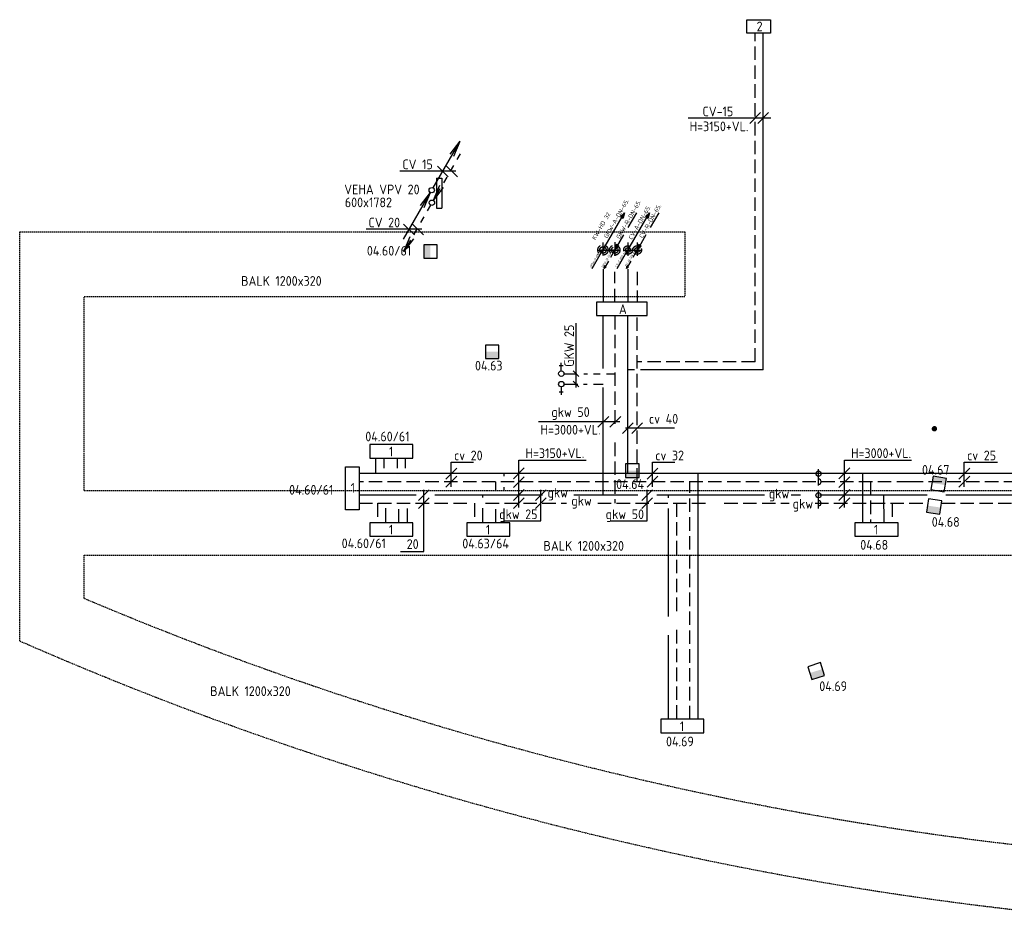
# Model space of a CAD drawing. Header units: millimetres. Extents: x -72190 to 10832, y -3531 to 50880.
# Tile 1 of 6: x -72190 to -53912, y 6778 to 23716. Entities that reach past the tile are written whole.
import ezdxf

# ---------------------------------------------------------------- set-up
doc = ezdxf.new("R2010")
doc.units = ezdxf.units.MM
doc.header["$LTSCALE"] = 50
for name, pattern in [('2322105', [47, 40, -7]), ('2322106', [47, 5, -2, 5, -2, 5, -2, 5, -2, 5, -2, 5, -7]), ('2322107', [2000, 1000, 1000]), ('2322108', [7, 5, -2]), ('DASHED', [0.75, 0.5, -0.25]), ('DASHED2', [0.375, 0.25, -0.125]), ('HIDDEN', [0.375, 0.25, -0.125]), ('HIDDEN2', [4.7625, 3.175, -1.5875]), ('KW', [7, 4, -1, 1, -1]), ('WARMWATER', [10.8, 4.8, -1.2, 1.2, -1.2, 1.2, -1.2])]:
    doc.linetypes.add(name, pattern=pattern)
for name, color, linetype in [('60', 7, 'Continuous'), ('60-CV', 3, 'Continuous'), ('60-TXT', 1, 'Continuous'), ('62-GKW', 3, 'Continuous'), ('7KADERHALMOS', 2, 'Continuous'), ('SYM-W', 7, 'Continuous'), ('Thermostaat', 160, 'Continuous'), ('WL532---_DBL', 6, 'Continuous'), ('WL532---_KW-LD', 5, 'KW'), ('WL5320--_WW', 2, 'WARMWATER'), ('WL550---_AANVOER', 4, 'Continuous'), ('WL550---_RETOUR', 4, 'Continuous'), ('WL5501--', 130, 'Continuous'), ('WL5501--_GKW-A', 4, 'Continuous'), ('WL5502--', 130, 'Continuous'), ('WL5502--_GKW-R', 4, 'HIDDEN'), ('WL561---_AANVOER', 10, 'Continuous'), ('WL561---_RETOUR', 10, 'Continuous'), ('WL5611--_CV-A', 3, 'Continuous'), ('WL5612--_CV-R', 3, 'DASHED2'), ('WM570---_MATEN-M', 7, 'Continuous')]:
    doc.layers.add(name, color=color, linetype=linetype)
doc.styles.add('BURO-018', font='ISO96.shx', dxfattribs={"height": 90})
doc.styles.add('ISO', font='ISO.SHX')

# ---------------------------------------------------------------- blocks, each defined once
blk = doc.blocks.new('004')
at = {"layer": '60', "color": 1, "linetype": 'Continuous'}
for p, q in [((3.42, 6.7), (5.25, 9.09)), ((4, 6.93), (5.25, 9.09)), ((4.1, 6.31), (5.25, 9.09)), ((2.75, 4.76), (3.38, 5.85)), ((1.5, 2.6), (2.13, 3.68)), ((0.25, 0.43), (0.88, 1.52))]:
    blk.add_line(p, q, dxfattribs=at)
blk.add_circle((0, 0), 0.5, dxfattribs=at)
blk = doc.blocks.new('002')
at = {"layer": '60', "color": 1, "linetype": 'Continuous'}
for p in [(-5.25, -9.09), (-2.08, -2.82), (-1.4, -3.22)]:
    blk.add_line(p, (-0.25, -0.43), dxfattribs=at)
blk.add_circle((0, 0), 0.5, dxfattribs=at)
blk = doc.blocks.new('005')
at = {"layer": '60', "color": 1, "linetype": 'Continuous'}
for p, q in [((-2.08, -2.82), (-0.25, -0.43)), ((-1.5, -2.6), (-0.25, -0.43)), ((-1.4, -3.22), (-0.25, -0.43)), ((-2.75, -4.76), (-2.13, -3.68)), ((-4, -6.93), (-3.38, -5.85)), ((-5.25, -9.09), (-4.63, -8.01))]:
    blk.add_line(p, q, dxfattribs=at)
blk.add_circle((0, 0), 0.5, dxfattribs=at)
blk = doc.blocks.new('001')
at = {"layer": '60', "color": 1, "linetype": 'Continuous'}
for p in [(0.25, 0.43), (3.42, 6.7), (4.1, 6.31)]:
    blk.add_line(p, (5.25, 9.09), dxfattribs=at)
blk.add_circle((0, 0), 0.5, dxfattribs=at)
blk = doc.blocks.new('PR')
at = {"layer": 'WL532---_KW-LD', "color": 7, "linetype": 'HIDDEN2'}
blk.add_line((200, 346.4), (0, 0), dxfattribs=at)
at = {"layer": 'WL532---_KW-LD', "color": 7}
for p, q in [((0, 0), (12, 50.8)), ((0, 0), (20.7, 45.8)), ((0, 0), (29.3, 40.8)), ((38, 35.8), (0, 0)), ((38, 35.8), (12, 50.8))]:
    blk.add_line(p, q, dxfattribs=at)
blk = doc.blocks.new('PA')
at = {"layer": 'WL532---_KW-LD', "color": 7, "linetype": 'Continuous'}
blk.add_line((0, 0), (200, 346.4), dxfattribs=at)
at = {"layer": 'WL532---_KW-LD', "color": 7}
for p, q in [((162, 310.6), (200, 346.4)), ((162, 310.6), (188, 295.6)), ((200, 346.4), (170.7, 305.6)), ((200, 346.4), (179.3, 300.6)), ((200, 346.4), (188, 295.6))]:
    blk.add_line(p, q, dxfattribs=at)
blk = doc.blocks.new('$MAAT')
at = {"layer": 'SYM-W', "color": 1}
blk.add_line((1, 1), (-1, -1), dxfattribs=at)
blk = doc.blocks.new('W3-31')
at = {"layer": 'SYM-W', "color": 2}
for p, q in [((0, 1), (0, 4)), ((-0.75, 3), (0.75, 3))]:
    blk.add_line(p, q, dxfattribs=at)
blk.add_circle((0, 0), 1, dxfattribs=at)
blk = doc.blocks.new('SW30485012')
at = {"color": 0, "linetype": 'Continuous'}
for p, q in [((-2.5, 2.5), (-2.5, -2.5)), ((2.5, 2.5), (-2.5, 2.5)), ((2.5, -2.5), (2.5, 2.5)), ((-2.5, -2.5), (2.5, -2.5))]:
    blk.add_line(p, q, dxfattribs=at)
blk.add_solid([(-2.5, 0), (2.5, 0), (-2.5, -2.5), (2.5, -2.5)], dxfattribs=at)
at = {"color": 0, "linetype": 'Continuous', "style": 'BURO-018', "flags": 1}
blk.add_attdef('W_ID', (0, 0), '', height=1.8, dxfattribs=at)

msp = doc.modelspace()

# ---------------------------------------------------------------- linework, layer by layer
at = {"linetype": 'DASHED'}
for p, q in [((-72190, 12187), (-72190, 19780)), ((-70990, 14980), (-70990, 18580)), ((-70990, 12976), (-70990, 13780))]:
    msp.add_line(p, q, dxfattribs=at)
at = {"layer": '60', "color": 2, "linetype": 'Continuous'}
for p, q in [((-64451, 20774), (-64451, 20217)), ((-64351, 20774), (-64351, 20217))]:
    msp.add_line(p, q, dxfattribs=at)
for points in [[(-61485, 18223), (-60545, 18223), (-60545, 18473), (-61485, 18473)], [(-66140, 15416), (-65890, 15416), (-65890, 14616), (-66140, 14616)]]:
    msp.add_lwpolyline(points, close=True, dxfattribs=at)
at = {"layer": '60-CV', "color": 7}
for p, q in [((-58245, 21891), (-59782, 21891)), ((-65131, 20912), (-64095, 20912)), ((-65760, 19832), (-64725, 19832)), ((-61052, 16251), (-62560, 16251)), ((-62925, 15540), (-61676, 15540)), ((-62925, 14663), (-62925, 15540)), ((-56882, 15540), (-55633, 15540)), ((-56882, 14663), (-56882, 15540)), ((-64178, 15504), (-63765, 15504)), ((-64178, 15047), (-64178, 15504)), ((-60443, 15504), (-60029, 15504)), ((-60443, 15047), (-60443, 15504)), ((-54655, 15504), (-54041, 15504)), ((-54655, 15047), (-54655, 15504))]:
    msp.add_line(p, q, dxfattribs=at)
at = {"layer": '60-CV', "color": 7, "const_width": 50}
msp.add_lwpolyline([(-55235, 16124, 1), (-55185, 16124, 1)], format="xyb", close=True, dxfattribs=at)
at = {"layer": '62-GKW', "color": 7}
for p, q in [((-60034, 16135), (-60943, 16135)), ((-64688, 13847), (-64688, 14991)), ((-62517, 14414), (-62517, 14991)), ((-60540, 14414), (-60540, 14991)), ((-63193, 14414), (-62517, 14414)), ((-61216, 14414), (-60540, 14414)), ((-65122, 13847), (-64688, 13847))]:
    msp.add_line(p, q, dxfattribs=at)
at = {"layer": '7KADERHALMOS', "linetype": 'Continuous'}
for p, q in [((-64451, 20774), (-64351, 20774)), ((-64451, 20217), (-64351, 20217))]:
    msp.add_line(p, q, dxfattribs=at)
at = {"layer": 'SYM-W', "color": 7}
for p, q in [((-64433, 21000), (-64233, 20800)), ((-64265, 21000), (-64065, 20800)), ((-65063, 19920), (-64863, 19720)), ((-64895, 19920), (-64695, 19720)), ((-61915, 17197), (-61810, 17092)), ((-61915, 17004), (-61810, 16900)), ((-62825, 15397), (-63025, 15197)), ((-56782, 15397), (-56982, 15197)), ((-62825, 15232), (-63025, 15032)), ((-56782, 15232), (-56982, 15032)), ((-62825, 14994), (-63025, 14794)), ((-56782, 14994), (-56982, 14794)), ((-62823, 14844), (-63023, 14644)), ((-56779, 14844), (-56979, 14644))]:
    msp.add_line(p, q, dxfattribs=at)
at = {"layer": 'SYM-W', "color": 2, "linetype": 'Continuous'}
for p, q in [((-65690, 14380), (-65690, 14130)), ((-64890, 14380), (-65690, 14380)), ((-64890, 14130), (-64890, 14380)), ((-63890, 14380), (-63890, 14130)), ((-63090, 14380), (-63890, 14380)), ((-63090, 14130), (-63090, 14380)), ((-56685, 14380), (-56685, 14130)), ((-55885, 14380), (-56685, 14380)), ((-55885, 14130), (-55885, 14380)), ((-65690, 14130), (-64890, 14130)), ((-63890, 14130), (-63090, 14130)), ((-56685, 14130), (-55885, 14130)), ((-59490, 10732), (-60290, 10732)), ((-60290, 10732), (-60290, 10482)), ((-59490, 10482), (-59490, 10732)), ((-60290, 10482), (-59490, 10482))]:
    msp.add_line(p, q, dxfattribs=at)
msp.add_lwpolyline([(-65690, 15580), (-64890, 15580), (-64890, 15830), (-65690, 15830)], close=True, dxfattribs=at)
at = {"layer": 'WL5320--_WW', "linetype": 'Continuous'}
for p, q in [((-57360, 15068), (-57360, 15371)), ((-57360, 14644), (-57360, 14967))]:
    msp.add_line(p, q, dxfattribs=at)
at = {"layer": 'WL5320--_WW', "color": 7, "linetype": 'Continuous'}
for centre in [(-57360, 15291), (-57360, 14891)]:
    msp.add_circle(centre, 48, dxfattribs=at)
for centre in [(-57360, 15141), (-57360, 14741)]:
    msp.add_arc(centre, 48, 270, 90, dxfattribs=at)
at = {"layer": 'WL550---_AANVOER', "color": 7}
for p, q in [((-61363, 19580), (-61363, 19338)), ((-61465, 19441), (-61275, 19441))]:
    msp.add_line(p, q, dxfattribs=at)
at = {"layer": 'WL550---_AANVOER', "color": 7, "linetype": 'HIDDEN2'}
msp.add_circle((-61363, 19441), 95, dxfattribs=at)
at = {"layer": 'WL550---_RETOUR', "color": 7}
for p, q in [((-61143, 19584), (-61143, 19336)), ((-61223, 19441), (-61060, 19441))]:
    msp.add_line(p, q, dxfattribs=at)
at = {"layer": 'WL550---_RETOUR', "color": 7, "linetype": 'HIDDEN2'}
msp.add_circle((-61143, 19441), 95, dxfattribs=at)
at = {"layer": 'WL5501--', "linetype": '2322105'}
for p, q in [((-61360, 19087), (-61360, 18473)), ((-61360, 14891), (-61360, 18218)), ((-62086, 16952), (-61827, 16952)), ((-61721, 16952), (-61653, 16952)), ((-61541, 16952), (-61360, 16952)), ((-65179, 15391), (-65179, 15580)), ((-62482, 14891), (-65890, 14891)), ((-63600, 14891), (-63600, 14847)), ((-58365, 14891), (-61902, 14891)), ((-60150, 14891), (-60211, 14891)), ((-60150, 14891), (-60150, 14841)), ((-48296, 14891), (-57869, 14891)), ((-56145, 14380), (-56146, 14891)), ((-65400, 14648), (-65400, 14380)), ((-63600, 14648), (-63600, 14380)), ((-60150, 14641), (-60150, 10732))]:
    msp.add_line(p, q, dxfattribs=at)
msp.add_circle((-61363, 19441), 60, dxfattribs=at)
for centre, radius, start, end in [((-61357, 19411), 30.6, 101.1838, 258.8162), ((-61368, 19471), 30.5, 280.0223, 79.9777)]:
    msp.add_arc(centre, radius, start, end, dxfattribs=at)
at = {"layer": 'WL5501--_GKW-A', "color": 7}
msp.add_line((-61862, 16892), (-61862, 18082), dxfattribs=at)
at = {"layer": 'WL5502--', "linetype": '2322106'}
for p, q in [((-61143, 18473), (-61143, 19037)), ((-61143, 18218), (-61143, 14741)), ((-62085, 17145), (-61845, 17145)), ((-61715, 17145), (-61648, 17145)), ((-61541, 17145), (-61417, 17145)), ((-61299, 17145), (-61143, 17145)), ((-65029, 15391), (-65029, 15580)), ((-65890, 14741), (-62040, 14741)), ((-65550, 14741), (-65550, 14380)), ((-63750, 14741), (-63750, 14380)), ((-61460, 14741), (-57905, 14741)), ((-60000, 14741), (-60000, 10732)), ((-57426, 14741), (-51922, 14741)), ((-55995, 14741), (-55995, 14380))]:
    msp.add_line(p, q, dxfattribs=at)
msp.add_circle((-61143, 19441), 60, dxfattribs=at)
for centre, radius, start, end in [((-61137, 19411), 30.6, 101.1838, 258.8162), ((-61148, 19471), 30.5, 280.0223, 79.9777)]:
    msp.add_arc(centre, radius, start, end, dxfattribs=at)
at = {"layer": 'WL561---_AANVOER', "linetype": '2322107'}
for p, q in [((-58388, 17218), (-58388, 23466)), ((-60900, 19087), (-60900, 18473)), ((-60900, 15291), (-60900, 18218)), ((-60776, 17218), (-60900, 17218)), ((-58388, 17218), (-60664, 17218)), ((-65579, 15291), (-65579, 15580)), ((-55660, 15291), (-65890, 15291)), ((-63200, 15291), (-63200, 15241)), ((-59600, 15291), (-59600, 10732)), ((-56545, 15291), (-56545, 14380)), ((-42996, 15291), (-55756, 15291)), ((-63200, 15041), (-63200, 14991)), ((-65000, 14641), (-65000, 14380)), ((-63200, 14641), (-63200, 14380))]:
    msp.add_line(p, q, dxfattribs=at)
msp.add_circle((-60898, 19441), 45, dxfattribs=at)
for centre, radius, start, end in [((-60894, 19419), 22.8, 98.9352, 261.0648), ((-60903, 19464), 23.2, 284.113, 75.887)]:
    msp.add_arc(centre, radius, start, end, dxfattribs=at)
at = {"layer": 'WL561---_RETOUR', "linetype": '2322108'}
for p, q in [((-58538, 17368), (-58538, 23466)), ((-60727, 19037), (-60727, 18473)), ((-60727, 15141), (-60727, 18218)), ((-58538, 17368), (-60727, 17368)), ((-65429, 15580), (-65429, 15391)), ((-55660, 15141), (-65890, 15141)), ((-63350, 14991), (-63350, 15141)), ((-59750, 10732), (-59750, 15141)), ((-56395, 15141), (-56395, 14380)), ((-49471, 15141), (-55756, 15141)), ((-65150, 14380), (-65150, 14641)), ((-63350, 14380), (-63350, 14641))]:
    msp.add_line(p, q, dxfattribs=at)
msp.add_circle((-60727, 19441), 45, dxfattribs=at)
for centre, radius, start, end in [((-60723, 19419), 22.8, 98.9352, 261.0648), ((-60732, 19464), 23.2, 284.113, 75.887)]:
    msp.add_arc(centre, radius, start, end, dxfattribs=at)
at = {"layer": 'WL5611--_CV-A', "color": 7}
for p, q in [((-60898, 19582), (-60898, 19336)), ((-60971, 19441), (-60834, 19441))]:
    msp.add_line(p, q, dxfattribs=at)
at = {"layer": 'WL5611--_CV-A', "color": 2, "linetype": 'Continuous'}
msp.add_lwpolyline([(-58250, 23466), (-58691, 23466), (-58691, 23716), (-58250, 23716)], close=True, dxfattribs=at)
at = {"layer": 'WL5611--_CV-A', "color": 7, "linetype": 'HIDDEN2'}
msp.add_circle((-60898, 19441), 80, dxfattribs=at)
at = {"layer": 'WL5612--_CV-R', "color": 7}
for p, q in [((-60727, 19582), (-60727, 19336)), ((-60799, 19441), (-60656, 19441))]:
    msp.add_line(p, q, dxfattribs=at)
at = {"layer": 'WL5612--_CV-R', "color": 7, "linetype": 'HIDDEN2'}
msp.add_circle((-60727, 19441), 80, dxfattribs=at)
at = {"layer": 'WM570---_MATEN-M', "linetype": 'DASHED'}
for p, q in [((-72190, 19780), (-59845, 19780)), ((-59845, 19780), (-59845, 18580)), ((-70990, 18580), (-59845, 18580)), ((-70990, 14980), (-21790, 14980)), ((-70990, 13780), (-21790, 13780))]:
    msp.add_line(p, q, dxfattribs=at)
for radius, start, end in [(63041, 247.03139, 292.96833), (64241, 246.32069, 293.67904)]:
    msp.add_arc((-46389, 71019), radius, start, end, dxfattribs=at)

# ---------------------------------------------------------------- block references
at = {"layer": '60', "linetype": 'Continuous', "xscale": 100, "yscale": 100, "zscale": 100}
for name in ['001', '002']:
    msp.add_blockref(name, (-64541, 20552), dxfattribs=at)
at = {"layer": '60', "linetype": 'Continuous', "xscale": 100, "yscale": 100, "zscale": 100, "rotation": 180}
for name in ['005', '004']:
    msp.add_blockref(name, (-64538, 20319), dxfattribs=at)
at = {"layer": '60-CV', "color": 7, "xscale": 100, "yscale": 100, "zscale": 100}
for p in [(-58538, 21891), (-58388, 21891), (-61356, 16251), (-61132, 16251), (-64178, 15291), (-60443, 15291), (-54655, 15291), (-64178, 15141), (-60443, 15141), (-54655, 15141)]:
    msp.add_blockref('$MAAT', p, dxfattribs=at)
at = {"layer": '62-GKW', "color": 7, "xscale": 100, "yscale": 100, "zscale": 100}
for p in [(-60902, 16135), (-60728, 16135), (-64688, 14891), (-62517, 14891), (-60540, 14891), (-64688, 14741), (-62517, 14741), (-60540, 14741)]:
    msp.add_blockref('$MAAT', p, dxfattribs=at)
at = {"layer": 'Thermostaat', "yscale": 50, "zscale": 50}
for p, xscale, rotation in [((-64564, 19413), 50, 270), ((-55131, 15098), 50.00000000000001, 170.7393543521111), ((-55215, 14679), 50, 351.5731282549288), ((-57405, 11627), 49.99999999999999, 17.85002158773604)]:
    msp.add_blockref('SW30485012', p, dxfattribs=dict(at, xscale=xscale, rotation=rotation))
at = {"layer": 'Thermostaat', "xscale": 50, "yscale": 50, "zscale": 50}
for p in [(-63420, 17552), (-60817, 15347)]:
    msp.add_blockref('SW30485012', p, dxfattribs=at)
at = {"layer": 'WL532---_DBL', "xscale": 2, "yscale": 2, "zscale": 2}
for name, p in [('PA', (-61363, 19441)), ('PR', (-61143, 19441)), ('PA', (-60898, 19441)), ('PR', (-60727, 19441))]:
    msp.add_blockref(name, p, dxfattribs=at)
at = {"layer": 'WL532---_DBL'}
for name, p in [('PA', (-61563, 19095)), ('PR', (-61343, 19095)), ('PA', (-61098, 19095)), ('PR', (-60927, 19095))]:
    msp.add_blockref(name, p, dxfattribs=at)
at = {"layer": 'WL5501--_GKW-A', "color": 3, "linetype": 'Continuous', "xscale": 50, "yscale": 50, "zscale": 50, "rotation": 180}
msp.add_blockref('W3-31', (-62136, 16952), dxfattribs=at)
at = {"layer": 'WL5502--_GKW-R', "color": 3, "linetype": 'Continuous', "xscale": 50, "yscale": 50, "zscale": 50}
msp.add_blockref('W3-31', (-62136, 17146), dxfattribs=at)

# ---------------------------------------------------------------- texts
at = {"layer": '60', "color": 1, "linetype": 'Continuous', "style": 'ISO'}
for s, p in [('A', (-61066, 18254)), ('1', (-65336, 15611)), ('1', (-66045, 14935)), ('1', (-65336, 14161)), ('1', (-63536, 14161)), ('1', (-56331, 14161)), ('1', (-59936, 10512))]:
    msp.add_text(s, height=180, dxfattribs=at).set_placement(p)
at = {"layer": '60-CV', "color": 7, "style": 'ISO'}
for s, p in [('CV-15', (-59514, 21923)), ('H=3150+VL.', (-59754, 21646)), ('CV 15', (-65085, 20941)), ('CV 20', (-65714, 19861)), ('gkw 50', (-62321, 16343)), ('H=3000+VL.', (-62522, 16016)), ('cv 20', (-64127, 15538)), ('H=3150+VL.', (-62801, 15580)), ('cv 32', (-60391, 15538)), ('H=3000+VL.', (-56758, 15580)), ('cv 25', (-54603, 15538))]:
    msp.add_text(s, height=180, dxfattribs=at).set_placement(p)
at = {"layer": '60-TXT', "color": 7, "linetype": 'Continuous', "style": 'ISO'}
for s, p in [('VEHA VPV 20', (-66165, 20475)), ('600x1782', (-66154, 20235))]:
    msp.add_text(s, height=180, dxfattribs=at).set_placement(p)
at = {"layer": '62-GKW', "color": 7, "style": 'ISO'}
for s, p in [('cv 40', (-60508, 16217)), ('gkw', (-57841, 14642)), ('gkw 25', (-63289, 14447)), ('gkw 50', (-61312, 14447)), (' 20', (-65108, 13893))]:
    msp.add_text(s, height=180, dxfattribs=at).set_placement(p)
at = {"layer": 'SYM-W', "color": 7, "style": 'ISO'}
for s, height, p in [('GKW-A-DN-65.', 80, (-61284, 19650)), ('GKW-R-DN-65.', 80, (-61053, 19638)), ('CV-A-DN-65.', 80, (-60826, 19626)), ('CV-R-DN-65.', 80, (-60628, 19653)), ('KW-HD 32', 80, (-61503, 19619)), ('GKW-A-DN-80.', 40, (-61577, 19110)), ('GKW-R-DN-80.', 40, (-61357, 19110)), ('CV-A-DN-65.', 40, (-61107, 19115)), ('CV-R-DN-65.', 40, (-60923, 19128))]:
    msp.add_text(s, height=height, rotation=60, dxfattribs=at).set_placement(p)
at = {"layer": 'Thermostaat', "color": 0, "style": 'ISO'}
for s, p in [('04.60/61', (-65745, 19338)), ('04.63', (-63738, 17205)), ('04.60/61', (-65774, 15890)), ('04.67', (-55441, 15271)), ('04.64', (-61118, 15006)), ('04.60/61', (-67189, 14901)), ('04.68', (-55259, 14304)), ('04.60/61', (-66213, 13907)), ('04.63/64', (-63974, 13904)), ('04.68', (-56587, 13879)), ('04.69', (-57347, 11256)), ('04.69', (-60192, 10230))]:
    msp.add_text(s, height=180, dxfattribs=at).set_placement(p)
at = {"layer": 'WL5501--_GKW-A', "color": 7, "style": 'ISO'}
msp.add_text('GKW 25', height=180, rotation=90, dxfattribs=at).set_placement((-61901, 17274))
for p in [(-62392, 14847), (-58284, 14830)]:
    msp.add_text('gkw', height=180, dxfattribs=at).set_placement(p)
at = {"layer": 'WL5502--_GKW-R', "color": 7, "style": 'ISO'}
msp.add_text('gkw', height=180, dxfattribs=at).set_placement((-61950, 14697))
at = {"layer": 'WL5611--_CV-A', "color": 1, "linetype": 'Continuous', "style": 'ISO'}
msp.add_text('2', height=180, dxfattribs=at).set_placement((-58510, 23501))
at = {"layer": 'WM570---_MATEN-M', "color": 7, "style": 'ISO'}
for p in [(-68079, 18777), (-62466, 13860), (-68653, 11164)]:
    msp.add_text('BALK 1200x320', height=180, dxfattribs=at).set_placement(p)

doc.saveas('drawing.dxf')
